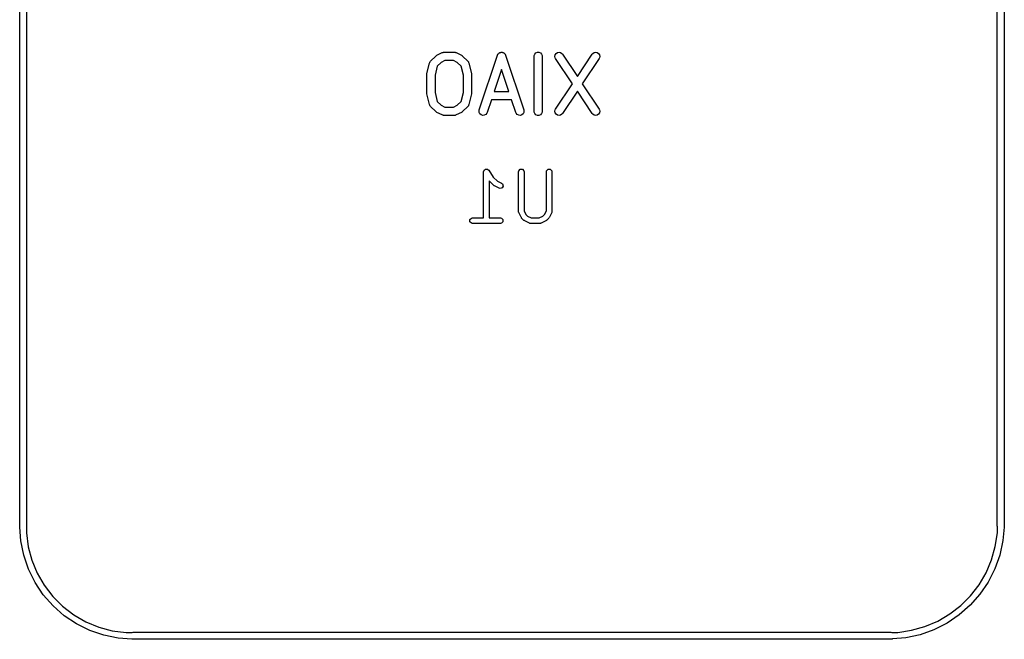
# Model space of a CAD drawing. Header units: inches. Extents: x 1.079 to 1.874, y -1.842 to -0.954.
# Tile 1 of 3: x 1.079 to 1.784, y -1.842 to -1.398. Entities that reach past the tile are written whole.
import ezdxf

# ---------------------------------------------------------------- set-up
doc = ezdxf.new("R2010")
doc.units = ezdxf.units.IN
doc.header["$MEASUREMENT"] = 0
doc.layers.add('B.Silkscreen', color=31, linetype='CONTINUOUS', true_color=0xe8b2a7)

msp = doc.modelspace()

# ---------------------------------------------------------------- linework, layer by layer
at = {"layer": 'B.Silkscreen', "linetype": 'CONTINUOUS'}
for p, q in [((1.07862, -1.76032), (1.07862, -1.09102)), ((1.08362, -1.09102), (1.08362, -1.76032)), ((1.77941, -1.76032), (1.77941, -1.09102)), ((1.78441, -1.09102), (1.78441, -1.76032)), ((1.37318, -1.42743), (1.37693, -1.42368)), ((1.37693, -1.42368), (1.37716, -1.42349)), ((1.37716, -1.42349), (1.37721, -1.42343)), ((1.37721, -1.42343), (1.3773, -1.42338)), ((1.3773, -1.42338), (1.37738, -1.42331)), ((1.37738, -1.42331), (1.37745, -1.42328)), ((1.37745, -1.42328), (1.3777, -1.42312)), ((1.3777, -1.42312), (1.38145, -1.42125)), ((1.38145, -1.42125), (1.38199, -1.42104)), ((1.38199, -1.42104), (1.3821, -1.42104)), ((1.3821, -1.42104), (1.3822, -1.421)), ((1.3822, -1.421), (1.38277, -1.42094)), ((1.38277, -1.42094), (1.39027, -1.42094)), ((1.39027, -1.42094), (1.39085, -1.421)), ((1.39085, -1.421), (1.39094, -1.42104)), ((1.39094, -1.42104), (1.39105, -1.42104)), ((1.39105, -1.42104), (1.39159, -1.42125)), ((1.39159, -1.42125), (1.39534, -1.42312)), ((1.39534, -1.42312), (1.39559, -1.42328)), ((1.39559, -1.42328), (1.39566, -1.42331)), ((1.39566, -1.42331), (1.39574, -1.42338)), ((1.39574, -1.42338), (1.39583, -1.42343)), ((1.39583, -1.42343), (1.39588, -1.42349)), ((1.39588, -1.42349), (1.39611, -1.42368)), ((1.39611, -1.42368), (1.39986, -1.42743)), ((1.40809, -1.46233), (1.42122, -1.42296)), ((1.42122, -1.42296), (1.42145, -1.42243)), ((1.42145, -1.42243), (1.42159, -1.42227)), ((1.42159, -1.42227), (1.42168, -1.42208)), ((1.42168, -1.42208), (1.42196, -1.42184)), ((1.42196, -1.42184), (1.42221, -1.42156)), ((1.42221, -1.42156), (1.42239, -1.42146)), ((1.42239, -1.42146), (1.42255, -1.42133)), ((1.42255, -1.42133), (1.42291, -1.42121)), ((1.42291, -1.42121), (1.42324, -1.42104)), ((1.42324, -1.42104), (1.42345, -1.42103)), ((1.42345, -1.42103), (1.42365, -1.42096)), ((1.42365, -1.42096), (1.42402, -1.42099)), ((1.42402, -1.42099), (1.42439, -1.42096)), ((1.42439, -1.42096), (1.42459, -1.42103)), ((1.42459, -1.42103), (1.4248, -1.42104)), ((1.4248, -1.42104), (1.42513, -1.42121)), ((1.42513, -1.42121), (1.42548, -1.42133)), ((1.42548, -1.42133), (1.42564, -1.42146)), ((1.42564, -1.42146), (1.42583, -1.42156)), ((1.42583, -1.42156), (1.42607, -1.42184)), ((1.42607, -1.42184), (1.42635, -1.42208)), ((1.42635, -1.42208), (1.42644, -1.42227)), ((1.42644, -1.42227), (1.42658, -1.42243)), ((1.42658, -1.42243), (1.42682, -1.42296)), ((1.42682, -1.42296), (1.43994, -1.46233)), ((1.44731, -1.42389), (1.44737, -1.42332)), ((1.44731, -1.46326), (1.44731, -1.42389)), ((1.44737, -1.42332), (1.44781, -1.42225)), ((1.44781, -1.42225), (1.44862, -1.42144)), ((1.44862, -1.42144), (1.44969, -1.421)), ((1.44969, -1.421), (1.45084, -1.421)), ((1.45084, -1.421), (1.4519, -1.42144)), ((1.4519, -1.42144), (1.45272, -1.42225)), ((1.45272, -1.42225), (1.45316, -1.42332)), ((1.45316, -1.42332), (1.45322, -1.42389)), ((1.45322, -1.42389), (1.45322, -1.46326)), ((1.46231, -1.42389), (1.46253, -1.42276)), ((1.46253, -1.42502), (1.46231, -1.42389)), ((1.46253, -1.42276), (1.46318, -1.4218)), ((1.4628, -1.42553), (1.46253, -1.42502)), ((1.47484, -1.44358), (1.4628, -1.42553)), ((1.46318, -1.4218), (1.46413, -1.42116)), ((1.46413, -1.42116), (1.46526, -1.42094)), ((1.46526, -1.42094), (1.46639, -1.42116)), ((1.46639, -1.42116), (1.46735, -1.42181)), ((1.46735, -1.42181), (1.46772, -1.42225)), ((1.46772, -1.42225), (1.47838, -1.43825)), ((1.47838, -1.43825), (1.48905, -1.42225)), ((1.49397, -1.42553), (1.48193, -1.44358)), ((1.48905, -1.42225), (1.48942, -1.42181)), ((1.48942, -1.42181), (1.49038, -1.42116)), ((1.49038, -1.42116), (1.49151, -1.42094)), ((1.49151, -1.42094), (1.49264, -1.42116)), ((1.49264, -1.42116), (1.49359, -1.4218)), ((1.49359, -1.4218), (1.49423, -1.42276)), ((1.49424, -1.42502), (1.49397, -1.42553)), ((1.49423, -1.42276), (1.49446, -1.42389)), ((1.49446, -1.42389), (1.49424, -1.42502)), ((1.37053, -1.4363), (1.37241, -1.4288)), ((1.37241, -1.4288), (1.3726, -1.42825)), ((1.3726, -1.42825), (1.37273, -1.42808)), ((1.37273, -1.42808), (1.37282, -1.42787)), ((1.37282, -1.42787), (1.37318, -1.42743)), ((1.37794, -1.43102), (1.37635, -1.43738)), ((1.38077, -1.42819), (1.37794, -1.43102)), ((1.38347, -1.42684), (1.38077, -1.42819)), ((1.38957, -1.42684), (1.38347, -1.42684)), ((1.39227, -1.42819), (1.38957, -1.42684)), ((1.3951, -1.43102), (1.39227, -1.42819)), ((1.39669, -1.43738), (1.3951, -1.43102)), ((1.39986, -1.42743), (1.40023, -1.42787)), ((1.40023, -1.42787), (1.40031, -1.42808)), ((1.40031, -1.42808), (1.40044, -1.42825)), ((1.40044, -1.42825), (1.40063, -1.4288)), ((1.40063, -1.4288), (1.40251, -1.4363)), ((1.37045, -1.43687), (1.37048, -1.43666)), ((1.37046, -1.43691), (1.37045, -1.43687)), ((1.37045, -1.43701), (1.37046, -1.43691)), ((1.37045, -1.45014), (1.37045, -1.43701)), ((1.37048, -1.43666), (1.3705, -1.43644)), ((1.3705, -1.43644), (1.37052, -1.4364)), ((1.37052, -1.4364), (1.37053, -1.4363)), ((1.37635, -1.43738), (1.37635, -1.44977)), ((1.39669, -1.44977), (1.39669, -1.43738)), ((1.40251, -1.4363), (1.40252, -1.4364)), ((1.40252, -1.4364), (1.40254, -1.43644)), ((1.40254, -1.43644), (1.40256, -1.43666)), ((1.40256, -1.43666), (1.40259, -1.43687)), ((1.40259, -1.43687), (1.40259, -1.43691)), ((1.40259, -1.43691), (1.4026, -1.43701)), ((1.4026, -1.43701), (1.4026, -1.45014)), ((1.42402, -1.43323), (1.41874, -1.44906)), ((1.42929, -1.44906), (1.42402, -1.43323)), ((1.4628, -1.46162), (1.47484, -1.44358)), ((1.48193, -1.44358), (1.49397, -1.46162)), ((1.37046, -1.45024), (1.37045, -1.45014)), ((1.37045, -1.45028), (1.37046, -1.45024)), ((1.37048, -1.4505), (1.37045, -1.45028)), ((1.3705, -1.45071), (1.37048, -1.4505)), ((1.37052, -1.45075), (1.3705, -1.45071)), ((1.37053, -1.45085), (1.37052, -1.45075)), ((1.37241, -1.45835), (1.37053, -1.45085)), ((1.37635, -1.44977), (1.37794, -1.45613)), ((1.3951, -1.45613), (1.39669, -1.44977)), ((1.40251, -1.45085), (1.40063, -1.45835)), ((1.40252, -1.45075), (1.40251, -1.45085)), ((1.40254, -1.45071), (1.40252, -1.45075)), ((1.40256, -1.4505), (1.40254, -1.45071)), ((1.40259, -1.45028), (1.40256, -1.4505)), ((1.4026, -1.45014), (1.40259, -1.45024)), ((1.40259, -1.45024), (1.40259, -1.45028)), ((1.41874, -1.44906), (1.42929, -1.44906)), ((1.47838, -1.4489), (1.46772, -1.4649)), ((1.48905, -1.4649), (1.47838, -1.4489)), ((1.3726, -1.4589), (1.37241, -1.45835)), ((1.37273, -1.45907), (1.3726, -1.4589)), ((1.37282, -1.45928), (1.37273, -1.45907)), ((1.37318, -1.45972), (1.37282, -1.45928)), ((1.37693, -1.46347), (1.37318, -1.45972)), ((1.37794, -1.45613), (1.38077, -1.45896)), ((1.38077, -1.45896), (1.38347, -1.46031)), ((1.38347, -1.46031), (1.38957, -1.46031)), ((1.38957, -1.46031), (1.39227, -1.45896)), ((1.39227, -1.45896), (1.3951, -1.45613)), ((1.39986, -1.45972), (1.39611, -1.46347)), ((1.40023, -1.45928), (1.39986, -1.45972)), ((1.40031, -1.45907), (1.40023, -1.45928)), ((1.40044, -1.4589), (1.40031, -1.45907)), ((1.40063, -1.45835), (1.40044, -1.4589)), ((1.41677, -1.45497), (1.41369, -1.46419)), ((1.43126, -1.45497), (1.41677, -1.45497)), ((1.43434, -1.46419), (1.43126, -1.45497)), ((1.37716, -1.46366), (1.37693, -1.46347)), ((1.37721, -1.46372), (1.37716, -1.46366)), ((1.3773, -1.46378), (1.37721, -1.46372)), ((1.37738, -1.46384), (1.3773, -1.46378)), ((1.37745, -1.46387), (1.37738, -1.46384)), ((1.3777, -1.46403), (1.37745, -1.46387)), ((1.38145, -1.4659), (1.3777, -1.46403)), ((1.38199, -1.46611), (1.38145, -1.4659)), ((1.3821, -1.46612), (1.38199, -1.46611)), ((1.3822, -1.46616), (1.3821, -1.46612)), ((1.38277, -1.46621), (1.3822, -1.46616)), ((1.39027, -1.46621), (1.38277, -1.46621)), ((1.39085, -1.46616), (1.39027, -1.46621)), ((1.39094, -1.46612), (1.39085, -1.46616)), ((1.39105, -1.46611), (1.39094, -1.46612)), ((1.39159, -1.4659), (1.39105, -1.46611)), ((1.39534, -1.46403), (1.39159, -1.4659)), ((1.39559, -1.46387), (1.39534, -1.46403)), ((1.39566, -1.46384), (1.39559, -1.46387)), ((1.39574, -1.46378), (1.39566, -1.46384)), ((1.39583, -1.46372), (1.39574, -1.46378)), ((1.39588, -1.46366), (1.39583, -1.46372)), ((1.39611, -1.46347), (1.39588, -1.46366)), ((1.40796, -1.46289), (1.40809, -1.46233)), ((1.40805, -1.46404), (1.40796, -1.46289)), ((1.40856, -1.46507), (1.40805, -1.46404)), ((1.40943, -1.46583), (1.40856, -1.46507)), ((1.41052, -1.46619), (1.40943, -1.46583)), ((1.41167, -1.46611), (1.41052, -1.46619)), ((1.4127, -1.46559), (1.41167, -1.46611)), ((1.41346, -1.46472), (1.4127, -1.46559)), ((1.41369, -1.46419), (1.41346, -1.46472)), ((1.43457, -1.46472), (1.43434, -1.46419)), ((1.43533, -1.46559), (1.43457, -1.46472)), ((1.43636, -1.46611), (1.43533, -1.46559)), ((1.43751, -1.46619), (1.43636, -1.46611)), ((1.4386, -1.46583), (1.43751, -1.46619)), ((1.43947, -1.46507), (1.4386, -1.46583)), ((1.43999, -1.46404), (1.43947, -1.46507)), ((1.43994, -1.46233), (1.44007, -1.46289)), ((1.44007, -1.46289), (1.43999, -1.46404)), ((1.44737, -1.46384), (1.44731, -1.46326)), ((1.44781, -1.4649), (1.44737, -1.46384)), ((1.44862, -1.46572), (1.44781, -1.4649)), ((1.44969, -1.46616), (1.44862, -1.46572)), ((1.45084, -1.46616), (1.44969, -1.46616)), ((1.4519, -1.46572), (1.45084, -1.46616)), ((1.45272, -1.4649), (1.4519, -1.46572)), ((1.45316, -1.46384), (1.45272, -1.4649)), ((1.45322, -1.46326), (1.45316, -1.46384)), ((1.46231, -1.46326), (1.46253, -1.46213)), ((1.46253, -1.46439), (1.46231, -1.46326)), ((1.46253, -1.46213), (1.4628, -1.46162)), ((1.46318, -1.46535), (1.46253, -1.46439)), ((1.46413, -1.46599), (1.46318, -1.46535)), ((1.46526, -1.46621), (1.46413, -1.46599)), ((1.46639, -1.46599), (1.46526, -1.46621)), ((1.46735, -1.46535), (1.46639, -1.46599)), ((1.46772, -1.4649), (1.46735, -1.46535)), ((1.48942, -1.46535), (1.48905, -1.4649)), ((1.49038, -1.46599), (1.48942, -1.46535)), ((1.49151, -1.46621), (1.49038, -1.46599)), ((1.49264, -1.46599), (1.49151, -1.46621)), ((1.49359, -1.46535), (1.49264, -1.46599)), ((1.49423, -1.46439), (1.49359, -1.46535)), ((1.49397, -1.46162), (1.49424, -1.46213)), ((1.49446, -1.46326), (1.49423, -1.46439)), ((1.49424, -1.46213), (1.49446, -1.46326)), ((1.41118, -1.50665), (1.41133, -1.50589)), ((1.41118, -1.53965), (1.41118, -1.50665)), ((1.41133, -1.50589), (1.41148, -1.50574)), ((1.41148, -1.50574), (1.41152, -1.50554)), ((1.41152, -1.50554), (1.41201, -1.50522)), ((1.41201, -1.50522), (1.41242, -1.50481)), ((1.41242, -1.50481), (1.41262, -1.50481)), ((1.41262, -1.50481), (1.41279, -1.50469)), ((1.41279, -1.50469), (1.41337, -1.50481)), ((1.41337, -1.50481), (1.41395, -1.50481)), ((1.41395, -1.50481), (1.41409, -1.50495)), ((1.41409, -1.50495), (1.4143, -1.50499)), ((1.4143, -1.50499), (1.41485, -1.50554)), ((1.41485, -1.50554), (1.41807, -1.51038)), ((1.41807, -1.51038), (1.42103, -1.51334)), ((1.43618, -1.50665), (1.43633, -1.50589)), ((1.43618, -1.53499), (1.43618, -1.50665)), ((1.43633, -1.50589), (1.43742, -1.50481)), ((1.43742, -1.50481), (1.43895, -1.50481)), ((1.43895, -1.50481), (1.44003, -1.50589)), ((1.44003, -1.50589), (1.44018, -1.50665)), ((1.44018, -1.50665), (1.44018, -1.53451)), ((1.45618, -1.50665), (1.45633, -1.50589)), ((1.45618, -1.53451), (1.45618, -1.50665)), ((1.45633, -1.50589), (1.45742, -1.50481)), ((1.45742, -1.50481), (1.45895, -1.50481)), ((1.45895, -1.50481), (1.46003, -1.50589)), ((1.46003, -1.50589), (1.46018, -1.50665)), ((1.46018, -1.50665), (1.46018, -1.53499)), ((1.41843, -1.5164), (1.41518, -1.51315)), ((1.41518, -1.51315), (1.41518, -1.53965)), ((1.4187, -1.51658), (1.41843, -1.5164)), ((1.41895, -1.51678), (1.4187, -1.51658)), ((1.42229, -1.51844), (1.41895, -1.51678)), ((1.42103, -1.51334), (1.42408, -1.51486)), ((1.42408, -1.51486), (1.42469, -1.51534)), ((1.42518, -1.5168), (1.42449, -1.51816)), ((1.42469, -1.51534), (1.42518, -1.5168)), ((1.42304, -1.51865), (1.42229, -1.51844)), ((1.42449, -1.51816), (1.42304, -1.51865)), ((1.4362, -1.53509), (1.43618, -1.53499)), ((1.43619, -1.53513), (1.4362, -1.53509)), ((1.43627, -1.53544), (1.43619, -1.53513)), ((1.43633, -1.53575), (1.43627, -1.53544)), ((1.43637, -1.53578), (1.43633, -1.53575)), ((1.43639, -1.53588), (1.43637, -1.53578)), ((1.43806, -1.53921), (1.43639, -1.53588)), ((1.44018, -1.53451), (1.44149, -1.53714)), ((1.44149, -1.53714), (1.4427, -1.53834)), ((1.4427, -1.53834), (1.44532, -1.53965)), ((1.45104, -1.53965), (1.45366, -1.53834)), ((1.45366, -1.53834), (1.45487, -1.53714)), ((1.45487, -1.53714), (1.45618, -1.53451)), ((1.45997, -1.53588), (1.4583, -1.53921)), ((1.46, -1.53578), (1.45997, -1.53588)), ((1.46003, -1.53575), (1.46, -1.53578)), ((1.46009, -1.53544), (1.46003, -1.53575)), ((1.46018, -1.53513), (1.46009, -1.53544)), ((1.46018, -1.53499), (1.46016, -1.53509)), ((1.46016, -1.53509), (1.46018, -1.53513)), ((1.40133, -1.54089), (1.40242, -1.53981)), ((1.40133, -1.54242), (1.40133, -1.54089)), ((1.40242, -1.5435), (1.40133, -1.54242)), ((1.40242, -1.53981), (1.40318, -1.53965)), ((1.40318, -1.54365), (1.40242, -1.5435)), ((1.40318, -1.53965), (1.41118, -1.53965)), ((1.42318, -1.54365), (1.40318, -1.54365)), ((1.41518, -1.53965), (1.42318, -1.53965)), ((1.42318, -1.53965), (1.42395, -1.53981)), ((1.42395, -1.5435), (1.42318, -1.54365)), ((1.42395, -1.53981), (1.42503, -1.54089)), ((1.42503, -1.54242), (1.42395, -1.5435)), ((1.42503, -1.54089), (1.42503, -1.54242)), ((1.43826, -1.53947), (1.43806, -1.53921)), ((1.43843, -1.53973), (1.43826, -1.53947)), ((1.4401, -1.5414), (1.43843, -1.53973)), ((1.44037, -1.54158), (1.4401, -1.5414)), ((1.44062, -1.54178), (1.44037, -1.54158)), ((1.44395, -1.54344), (1.44062, -1.54178)), ((1.44405, -1.54347), (1.44395, -1.54344)), ((1.44408, -1.5435), (1.44405, -1.54347)), ((1.4444, -1.54356), (1.44408, -1.5435)), ((1.44471, -1.54365), (1.4444, -1.54356)), ((1.44475, -1.54363), (1.44471, -1.54365)), ((1.44485, -1.54365), (1.44475, -1.54363)), ((1.45152, -1.54365), (1.44485, -1.54365)), ((1.44532, -1.53965), (1.45104, -1.53965)), ((1.45161, -1.54363), (1.45152, -1.54365)), ((1.45166, -1.54365), (1.45161, -1.54363)), ((1.45197, -1.54356), (1.45166, -1.54365)), ((1.45228, -1.5435), (1.45197, -1.54356)), ((1.45231, -1.54347), (1.45228, -1.5435)), ((1.45241, -1.54344), (1.45231, -1.54347)), ((1.45574, -1.54178), (1.45241, -1.54344)), ((1.456, -1.54158), (1.45574, -1.54178)), ((1.45626, -1.5414), (1.456, -1.54158)), ((1.45793, -1.53973), (1.45626, -1.5414)), ((1.45811, -1.53947), (1.45793, -1.53973)), ((1.4583, -1.53921), (1.45811, -1.53947)), ((1.07881, -1.76127), (1.07862, -1.76032)), ((1.07882, -1.76128), (1.07881, -1.76127)), ((1.07945, -1.7709), (1.07882, -1.76128)), ((1.08362, -1.76032), (1.08348, -1.76101)), ((1.08348, -1.76101), (1.08348, -1.76532)), ((1.77953, -1.76094), (1.77941, -1.76032)), ((1.77944, -1.76524), (1.77953, -1.76094)), ((1.78419, -1.7613), (1.78337, -1.77087)), ((1.78422, -1.76127), (1.78419, -1.7613)), ((1.78441, -1.76032), (1.78422, -1.76127)), ((1.08152, -1.78131), (1.07945, -1.7709)), ((1.08348, -1.76532), (1.08479, -1.77525)), ((1.77796, -1.77509), (1.77944, -1.76524)), ((1.78337, -1.77087), (1.78114, -1.78117)), ((1.08479, -1.77525), (1.08738, -1.78492)), ((1.77524, -1.78467), (1.77796, -1.77509)), ((1.08493, -1.79135), (1.08152, -1.78131)), ((1.08738, -1.78492), (1.09121, -1.79417)), ((1.77133, -1.79383), (1.77524, -1.78467)), ((1.78114, -1.78117), (1.77763, -1.79111)), ((1.08963, -1.80087), (1.08493, -1.79135)), ((1.77763, -1.79111), (1.77288, -1.80052)), ((1.09121, -1.79417), (1.09622, -1.80284)), ((1.76629, -1.80242), (1.77133, -1.79383)), ((1.09552, -1.80969), (1.08963, -1.80087)), ((1.09622, -1.80284), (1.10231, -1.81078)), ((1.7602, -1.8103), (1.76629, -1.80242)), ((1.77288, -1.80052), (1.76698, -1.80925)), ((1.10251, -1.81766), (1.09552, -1.80969)), ((1.10231, -1.81078), (1.10939, -1.81786)), ((1.75315, -1.81734), (1.7602, -1.8103)), ((1.76698, -1.80925), (1.76001, -1.81716)), ((1.11049, -1.82466), (1.10251, -1.81766)), ((1.10939, -1.81786), (1.11734, -1.82396)), ((1.74527, -1.82343), (1.75315, -1.81734)), ((1.76001, -1.81716), (1.7521, -1.82412)), ((1.11931, -1.83055), (1.11049, -1.82466)), ((1.11734, -1.82396), (1.12601, -1.82896)), ((1.73669, -1.82848), (1.74527, -1.82343)), ((1.7521, -1.82412), (1.74337, -1.83003)), ((1.12883, -1.83524), (1.11931, -1.83055)), ((1.12601, -1.82896), (1.13526, -1.8328)), ((1.13526, -1.8328), (1.14493, -1.83539)), ((1.71795, -1.83511), (1.72753, -1.83239)), ((1.73396, -1.83478), (1.72402, -1.83829)), ((1.72753, -1.83239), (1.73669, -1.82848)), ((1.74337, -1.83003), (1.73396, -1.83478)), ((1.13887, -1.83865), (1.12883, -1.83524)), ((1.14928, -1.84072), (1.13887, -1.83865)), ((1.14493, -1.83539), (1.15486, -1.83669)), ((1.15889, -1.84135), (1.14928, -1.84072)), ((1.15486, -1.83669), (1.15917, -1.83669)), ((1.15891, -1.84137), (1.15889, -1.84135)), ((1.15986, -1.84156), (1.15891, -1.84137)), ((1.15917, -1.83669), (1.15986, -1.83656)), ((1.15986, -1.83656), (1.70317, -1.83656)), ((1.70317, -1.84156), (1.15986, -1.84156)), ((1.70317, -1.83656), (1.70379, -1.83668)), ((1.70413, -1.84137), (1.70317, -1.84156)), ((1.70379, -1.83668), (1.7081, -1.83659)), ((1.70415, -1.84134), (1.70413, -1.84137)), ((1.71372, -1.84052), (1.70415, -1.84134)), ((1.7081, -1.83659), (1.71795, -1.83511)), ((1.72402, -1.83829), (1.71372, -1.84052))]:
    msp.add_line(p, q, dxfattribs=at)

doc.saveas('drawing.dxf')
